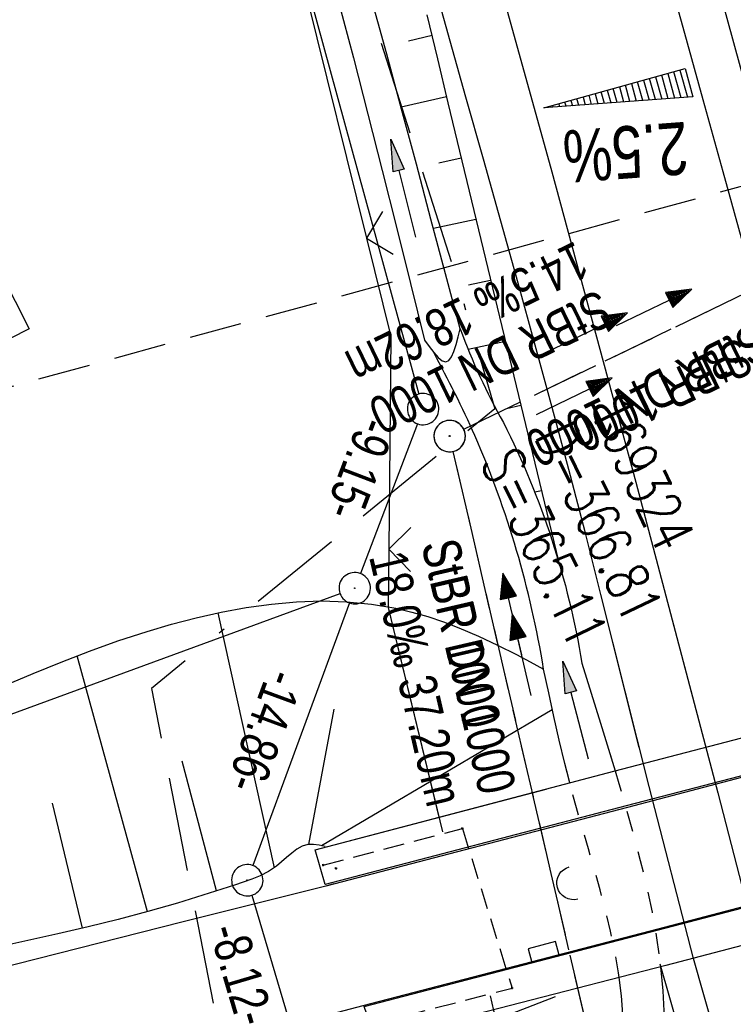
# Model space of a CAD drawing. Extents: x 509535 to 509917, y 455493 to 456443.
# Tile 25 of 34: x 509650 to 509684, y 456331 to 456378. Entities that reach past the tile are written whole.
import ezdxf

# ---------------------------------------------------------------- set-up
doc = ezdxf.new("R2010")
doc.units = 0
doc.header["$LTSCALE"] = 10
doc.header["$MEASUREMENT"] = 0
for name, pattern in [('ACAD_ISO16W100', [73, 15, -6.5, 15, -6.5, 15, -7, 1, -7]), ('ACHSE', [5.5, 4, -0.5, 0.5, -0.5]), ('AUSGEZOGEN', [0]), ('LT00', [0]), ('LT01', [0.2, 0.1, -0.1]), ('LT12', [0.4, 0.3, -0.1]), ('LT17', [0.15, 0.1, -0.05]), ('STRICHLINIE2', [0.375, 0.25, -0.125])]:
    doc.linetypes.add(name, pattern=pattern)
doc.layers.get('0').update_dxf_attribs({"linetype": 'LT00'})
for name, color, linetype in [('--EK_FBR', 1, 'LT00'), ('--EK_Halt-Pfeil', 4, 'LT00'), ('--EK_Haltung', 7, 'STRICHLINIE2'), ('--EK_Haltung-Text', 140, 'LT00'), ('--EK_Schacht-Text', 5, 'LT00'), ('--EK_ST-93-1', 30, 'LT17'), ('--EL_DFK_AB_L', 21, 'LT00'), ('--EL_DFK_AB_P', 7, 'LT00'), ('--EL_Halt-Pfeil', 4, 'LT00'), ('--EL_Haltung', 182, 'STRICHLINIE2'), ('--EL_Haltung-Text', 182, 'LT00'), ('-AX-093', 35, 'ACHSE'), ('-QUE-20W', 11, 'LT00'), ('ABSTAND', 8, 'LT00'), ('BAB-KABEL', 220, 'ACAD_ISO16W100'), ('DFK_AB_L', 21, 'LT00'), ('DFK_AB_P', 7, 'LT00'), ('DFK_BEBAUUNG', 250, 'LT00'), ('DFK_KATASTER', 250, 'LT00'), ('DL', 182, 'LT12'), ('DL_PFEIL', 201, 'LT00'), ('DL_TEXT', 182, 'LT00'), ('PFEIL', 140, 'AUSGEZOGEN'), ('V114_AFBR_BAB', 250, 'LT00'), ('V114_BOESCH', 250, 'LT00'), ('V114_BOSCHUNG', 250, 'LT00'), ('V114_BR_KAPPE', 30, 'LT00'), ('V114_BR_WID', 30, 'LT17'), ('V114_GRABEN', 250, 'LT00'), ('V114_KA_PRUF', 182, 'LT00'), ('V114_LD_MARK', 250, 'LT00'), ('V114_ZAUN', 40, 'LT00'), ('V115_AFBR_BAB', 250, 'LT00'), ('V115_BOESCH', 250, 'LT00'), ('V115_BOSCHUNG', 250, 'LT00'), ('V115_BR_KAPPE', 30, 'LT00'), ('V115_BR_WID', 30, 'LT17'), ('V115_GRABEN', 250, 'LT00'), ('V115_KA_PRUF', 182, 'LT00'), ('V115_LD_MARK', 250, 'LT00'), ('V115_SINKK', 182, 'LT00'), ('V115_TOR', 10, 'LT00'), ('V115_UK_DURCH', 182, 'LT00'), ('V115_Verdeckt', 253, 'LT00'), ('V115_ZAUN', 40, 'LT00')]:
    doc.layers.add(name, color=color, linetype=linetype)
doc.styles.add('Beschrift', font='ARIAL.TTF')
doc.styles.add('Haltungsbeschriftung', font='ARIAL.TTF', dxfattribs={"width": 0.75})
doc.styles.add('schachtbeschriftung', font='romans.shx', dxfattribs={"width": 0.75, "height": 2})
doc.styles.get("Standard").update_dxf_attribs({"font": 'ARIAL.TTF'})

# ---------------------------------------------------------------- blocks, each defined once
blk = doc.blocks.new('SYMB0003')
at = {"color": 0, "linetype": 'ByBlock'}
for p, q in [((-0.015712, 0), (0.010166, 0.012015)), ((0, -0.021257), (-0.015712, 0)), ((0.010166, 0.012015), (0, -0.021257))]:
    blk.add_line(p, q, dxfattribs=at)
for points in [[(-0.031395, 0.499013), (-0.093691, 0.491144), (-0.154509, 0.475528), (-0.21289, 0.452414), (-0.267913, 0.422164), (-0.318712, 0.385257), (-0.364484, 0.342274), (-0.404509, 0.293893), (-0.438154, 0.240877), (-0.464888, 0.184062), (-0.484292, 0.124345), (-0.496058, 0.062667), (-0.5, 0)], [(0.5, 0), (0.496057, 0.062667), (0.484292, 0.124345), (0.464888, 0.184062), (0.438153, 0.240877), (0.404509, 0.293893), (0.364484, 0.342274), (0.318712, 0.385257), (0.267913, 0.422164), (0.21289, 0.452414), (0.154509, 0.475528), (0.093691, 0.491144), (0.031395, 0.499013), (-0.031395, 0.499013)], [(-0.5, 0), (-0.496058, -0.062667), (-0.484292, -0.124345), (-0.464888, -0.184062), (-0.438154, -0.240877), (-0.404509, -0.293893), (-0.364485, -0.342274), (-0.318712, -0.385257), (-0.267914, -0.422164), (-0.21289, -0.452414), (-0.154509, -0.475529), (-0.093691, -0.491144), (-0.031395, -0.499014), (0.031395, -0.499014)], [(0.031395, -0.499014), (0.093691, -0.491144), (0.154509, -0.475529), (0.21289, -0.452414), (0.267914, -0.422164), (0.318712, -0.385257), (0.364485, -0.342274), (0.404509, -0.293893), (0.438154, -0.240877), (0.464889, -0.184062), (0.484292, -0.124345), (0.496058, -0.062667), (0.5, 0)]]:
    blk.add_lwpolyline(points, dxfattribs=at)
blk = doc.blocks.new('Pfreil3')
at = {"layer": 'PFEIL'}
blk.add_hatch(color=256, dxfattribs=at).paths.add_polyline_path([(-1.549, 0.273), (-1.549, -0.273), (0, 0)])
for p, q in [((-1.549, 0), (-4.831, 0)), ((-1.549, -0.273), (-1.549, 0.273)), ((-1.549, 0.273), (0, 0)), ((0, 0), (-1.549, -0.273))]:
    blk.add_line(p, q, dxfattribs=at)
blk = doc.blocks.new('SYMB0011')
at = {"color": 0, "linetype": 'ByBlock'}
for p, q in [((0.5, 0), (-0.5, 0)), ((0, 0.5), (0, -0.5))]:
    blk.add_line(p, q, dxfattribs=at)
blk = doc.blocks.new('SYMB0024')
at = {"color": 0, "linetype": 'ByBlock'}
for p, q in [((-0.5, 0.5), (0, 0)), ((0, 0), (0.5, 0.5))]:
    blk.add_line(p, q, dxfattribs=at)
blk = doc.blocks.new('SYMB0652')
at = {"color": 0, "linetype": 'ByBlock'}
blk.add_lwpolyline([(-0.15, -0.075), (0.15, -0.075), (0.15, 0.075), (-0.15, 0.075), (-0.15, -0.075)], dxfattribs=at)
blk = doc.blocks.new('SYMB0070')
at = {"color": 0, "linetype": 'ByBlock'}
for p, q in [((0.5, 0), (0.2, 0.1)), ((0.2, 0.1), (0.2, 0)), ((0.468, 0), (0.21, 0.086)), ((0.21, 0.086), (0.21, -0.086)), ((-0.5, 0), (0.2, 0)), ((0.21, -0.086), (0.468, 0)), ((0.22, -0.072), (0.437, 0)), ((0.23, -0.058), (0.405, 0)), ((0.24, -0.045), (0.374, 0)), ((0.342, 0), (0.25, 0.031)), ((0.25, 0.031), (0.25, -0.031)), ((0.25, -0.031), (0.342, 0)), ((0.26, -0.017), (0.31, 0)), ((0.27, -0.003), (0.279, 0))]:
    blk.add_line(p, q, dxfattribs=at)
for points in [[(0.2, 0), (0.2, -0.1), (0.5, 0)], [(0.437, 0), (0.22, 0.072), (0.22, -0.072)], [(0.405, 0), (0.23, 0.058), (0.23, -0.058)], [(0.374, 0), (0.24, 0.045), (0.24, -0.045)], [(0.31, 0), (0.26, 0.017), (0.26, -0.017)], [(0.279, 0), (0.27, 0.003), (0.27, -0.003)]]:
    blk.add_lwpolyline(points, dxfattribs=at)
blk = doc.blocks.new('SYMB1107')
at = {"color": 0, "linetype": 'ByBlock'}
for points in [[(-0.2, 0), (-0.196157, 0.039018), (-0.184776, 0.076537), (-0.166294, 0.111114), (-0.141421, 0.141421), (-0.111114, 0.166294), (-0.076537, 0.184776), (-0.039018, 0.196157), (0, 0.2)], [(0, 0.2), (0.039018, 0.196157), (0.076537, 0.184776), (0.111114, 0.166294), (0.141421, 0.141421), (0.166294, 0.111114), (0.184776, 0.076537), (0.196157, 0.039018), (0.2, 0)]]:
    blk.add_lwpolyline(points, dxfattribs=at)

msp = doc.modelspace()

# ---------------------------------------------------------------- linework, layer by layer
at = {"layer": '--EK_FBR', "color": 2}
for points in [[(509667.761, 456426.441), (509668.134, 456425.194), (509669.866, 456419.331), (509671.577, 456413.462), (509673.269, 456407.587), (509674.942, 456401.707), (509676.07, 456397.704), (509677.192, 456393.698), (509678.31, 456389.692), (509679.424, 456385.684), (509680.537, 456381.677), (509681.651, 456377.669), (509682.61, 456374.223), (509683.569, 456370.776), (509684.525, 456367.329), (509685.477, 456363.881), (509686.422, 456360.431), (509687.359, 456356.978), (509688.285, 456353.523), (509689.797, 456347.841)], [(509680.537, 456381.677), (509681.651, 456377.669), (509682.61, 456374.223), (509683.569, 456370.776), (509684.525, 456367.329), (509685.477, 456363.881), (509686.422, 456360.431), (509687.359, 456356.978), (509688.285, 456353.523), (509692.981, 456335.877), (509694.246, 456331.074), (509695.489, 456326.265), (509696.711, 456321.451), (509697.914, 456316.632), (509699.099, 456311.808), (509700.269, 456306.98), (509701.424, 456302.149), (509702.568, 456297.315), (509703.701, 456292.479), (509704.825, 456287.64)]]:
    msp.add_lwpolyline(points, dxfattribs=at)
at = {"layer": '--EK_FBR'}
for points in [[(509679.576, 456343.273), (509677.744, 456350.581), (509676.985, 456353.563), (509676.208, 456356.54), (509675.414, 456359.512), (509674.606, 456362.482), (509673.789, 456365.448), (509672.963, 456368.412), (509672.133, 456371.375), (509671.301, 456374.338), (509670.134, 456378.494), (509668.968, 456382.65), (509667.8, 456386.805), (509666.629, 456390.96), (509665.454, 456395.113), (509664.273, 456399.265), (509662.604, 456405.086), (509660.919, 456410.903), (509659.217, 456416.715), (509657.497, 456422.521), (509656.672, 456425.275)], [(509683.672, 456327.868), (509682.157, 456333.192), (509680.044, 456341.409), (509677.744, 456350.581), (509676.985, 456353.563), (509676.208, 456356.54), (509675.414, 456359.512), (509674.606, 456362.482), (509673.789, 456365.448), (509672.963, 456368.412), (509672.133, 456371.375), (509671.301, 456374.338), (509670.134, 456378.494)], [(509735.161, 456355.312), (509725.569, 456352.63), (509719.74, 456351.095), (509706.959, 456347.736), (509692.983, 456344.087), (509679.007, 456340.405), (509664.602, 456336.651), (509657.727, 456334.929), (509644.876, 456331.656)], [(509645.884, 456325.747), (509659.499, 456329.128), (509666.389, 456330.949), (509680.474, 456334.608), (509694.605, 456338.317), (509708.603, 456342.011), (509721.647, 456345.434), (509726.716, 456346.692), (509736.297, 456349.303)], [(509664.987, 456336.751), (509664.602, 456336.651), (509657.727, 456334.929), (509644.876, 456331.656)]]:
    msp.add_lwpolyline(points, dxfattribs=at)
at = {"layer": '--EK_Haltung'}
for p, q in [((509671.195, 456358.469), (509686.608, 456365.923)), ((509678.759, 456322.64), (509670.69, 456357.412))]:
    msp.add_line(p, q, dxfattribs=at)
at = {"layer": '--EK_ST-93-1', "ltscale": 2.5}
msp.add_line((509685.853, 456370.46), (509647.278, 456359.863), dxfattribs=at)
at = {"layer": '--EL_DFK_AB_L'}
for p, q in [((509658.659, 456398.086), (509669.052, 456360.153)), ((509668.983, 456358.728), (509666.258, 456351.579)), ((509665.732, 456350.176), (509661.119, 456337.633)), ((509661.074, 456336.211), (509662.957, 456329.868))]:
    msp.add_line(p, q, dxfattribs=at)
at = {"layer": '--EL_Haltung'}
for p, q in [((509671.195, 456358.469), (509686.608, 456365.923)), ((509678.759, 456322.64), (509670.69, 456357.412))]:
    msp.add_line(p, q, dxfattribs=at)
at = {"layer": '-AX-093', "ltscale": 0.2}
msp.add_lwpolyline([(509669.832, 456426.658), (509670.823, 456423.345), (509674.805, 456409.754), (509678.711, 456396.142), (509682.54, 456382.507), (509686.291, 456368.851), (509689.965, 456355.174), (509693.562, 456341.477), (509697.082, 456327.759), (509700.524, 456314.022), (509703.888, 456300.265), (509707.174, 456286.49), (509710.383, 456272.696), (509713.514, 456258.885), (509716.566, 456245.056), (509719.541, 456231.21), (509722.437, 456217.347), (509725.255, 456203.468), (509727.994, 456189.574)], dxfattribs=at)
at = {"layer": '-QUE-20W'}
for p, q in [((509680.348, 456374.214), (509680.068, 456375.222)), ((509680.356, 456375.302), (509680.653, 456374.236)), ((509680.958, 456374.258), (509680.646, 456375.383)), ((509680.934, 456375.463), (509681.263, 456374.282)), ((509681.568, 456374.303), (509681.223, 456375.544)), ((509681.513, 456375.624), (509681.873, 456374.327)), ((509678.517, 456374.077), (509678.333, 456374.74)), ((509678.622, 456374.82), (509678.823, 456374.101)), ((509679.127, 456374.123), (509678.911, 456374.901)), ((509679.201, 456374.981), (509679.433, 456374.146)), ((509679.738, 456374.168), (509679.489, 456375.062)), ((509679.779, 456375.141), (509680.043, 456374.191)), ((509676.686, 456373.942), (509676.599, 456374.258)), ((509676.888, 456374.338), (509676.992, 456373.964)), ((509677.297, 456373.987), (509677.177, 456374.419)), ((509677.466, 456374.498), (509677.602, 456374.01)), ((509677.907, 456374.033), (509677.755, 456374.58)), ((509678.044, 456374.659), (509678.213, 456374.055)), ((509675.154, 456373.856), (509675.161, 456373.829)), ((509675.467, 456373.852), (509675.443, 456373.937)), ((509675.732, 456374.016), (509675.771, 456373.873)), ((509676.076, 456373.896), (509676.021, 456374.097)), ((509676.31, 456374.177), (509676.382, 456373.919))]:
    msp.add_line(p, q, dxfattribs=at)
msp.add_lwpolyline([(509682.134, 456374.345), (509675.015, 456373.818), (509681.759, 456375.693), (509682.134, 456374.345)], dxfattribs=at)
at = {"layer": 'BAB-KABEL', "ltscale": 0.03, "flags": 128}
msp.add_lwpolyline([(509651.988, 456424.783), (509670.817, 456365.754), (509672.677, 456359.45), (509656.284, 456346.091), (509661.633, 456318.848), (509681.165, 456323.494), (509686.882, 456299.25), (509691.525, 456276.955), (509696.361, 456254.098), (509698.033, 456247.409), (509697.817, 456236.702), (509703.341, 456208.42), (509708.002, 456177.84), (509713.007, 456144.676), (509717.321, 456116.686), (509721.292, 456086.102), (509724.575, 456056.892), (509728.198, 456021.995), (509732.511, 455987.783), (509734.93, 455959.098), (509737.186, 455922.467), (509739.439, 455887.393), (509741.169, 455845.09), (509743.385, 455778.71), (509743.921, 455765.943), (509744.782, 455741.006), (509744.354, 455717.584), (509743.706, 455704.361), (509743.483, 455680.905), (509743.812, 455655.758), (509744.35, 455638.573), (509743.919, 455619.981), (509744.031, 455598.276), (509744.884, 455574.421), (509745.016, 455570.734), (509745.41, 455559.935), (509746.463, 455539.739), (509746.856, 455517.321), (509747.134, 455504.688)], dxfattribs=at)
at = {"layer": 'DFK_AB_L'}
for p, q in [((509658.659, 456398.086), (509669.052, 456360.153)), ((509668.983, 456358.728), (509666.258, 456351.579)), ((509665.732, 456350.176), (509661.119, 456337.633)), ((509661.074, 456336.211), (509662.957, 456329.868))]:
    msp.add_line(p, q, dxfattribs=at)
at = {"layer": 'DFK_BEBAUUNG'}
msp.add_lwpolyline([(509650.44, 456363.27), (509629.97, 456352.858), (509627.21, 456358.2), (509647.72, 456368.62), (509650.44, 456363.27)], dxfattribs=at)
at = {"layer": 'DFK_KATASTER'}
msp.add_line((509641.015, 456341.728), (509665.286, 456350.622), dxfattribs=at)
at = {"layer": 'DL'}
for p, q in [((509671.195, 456358.469), (509686.608, 456365.923)), ((509678.759, 456322.64), (509670.69, 456357.412))]:
    msp.add_line(p, q, dxfattribs=at)
at = {"layer": 'V114_AFBR_BAB', "color": 0}
msp.add_lwpolyline([(509667.761, 456426.441), (509668.134, 456425.194), (509669.866, 456419.331), (509671.577, 456413.462), (509673.269, 456407.587), (509674.942, 456401.707), (509676.07, 456397.704), (509677.192, 456393.698), (509678.31, 456389.692), (509679.424, 456385.684), (509680.537, 456381.677), (509681.651, 456377.669), (509682.61, 456374.223), (509683.569, 456370.776), (509684.525, 456367.329), (509685.477, 456363.881), (509686.422, 456360.431), (509687.359, 456356.978), (509688.285, 456353.523), (509689.797, 456347.841)], dxfattribs=at)
at = {"layer": 'V114_AFBR_BAB'}
for points in [[(509679.576, 456343.273), (509677.744, 456350.581), (509676.985, 456353.563), (509676.208, 456356.54), (509675.414, 456359.512), (509674.606, 456362.482), (509673.789, 456365.448), (509672.963, 456368.412), (509672.133, 456371.375), (509671.301, 456374.338), (509670.134, 456378.494), (509668.968, 456382.65), (509667.8, 456386.805), (509666.629, 456390.96), (509665.454, 456395.113), (509664.273, 456399.265), (509662.604, 456405.086), (509660.919, 456410.903), (509659.217, 456416.715), (509657.497, 456422.521), (509656.672, 456425.275)], [(509664.987, 456336.751), (509664.602, 456336.651), (509657.727, 456334.929), (509644.876, 456331.656)]]:
    msp.add_lwpolyline(points, dxfattribs=at)
at = {"layer": 'V114_BOESCH'}
for points in [[(509669.434, 456378.264), (509669.945, 456376.163), (509670.428, 456374.055), (509675.716, 456352.173)], [(509649.314, 456346.242), (509650.636, 456346.808), (509651.97, 456347.352), (509653.319, 456347.87), (509654.686, 456348.357), (509656.073, 456348.808), (509657.241, 456349.152), (509658.421, 456349.461), (509659.611, 456349.73), (509660.808, 456349.951), (509662.008, 456350.119), (509663.209, 456350.226), (509664.407, 456350.267), (509665.599, 456350.234), (509666.783, 456350.12), (509667.955, 456349.921), (509668.72, 456349.739), (509669.478, 456349.521), (509670.227, 456349.27), (509670.965, 456348.99), (509671.895, 456348.593), (509672.809, 456348.161), (509673.71, 456347.703), (509674.359, 456347.355), (509675.007, 456347.003)], [(509664.575, 456338.546), (509664.295, 456338.604), (509664.02, 456338.64), (509663.757, 456338.633), (509663.483, 456338.555), (509663.225, 456338.414), (509662.978, 456338.229), (509662.736, 456338.019), (509662.494, 456337.801), (509662.246, 456337.594), (509661.873, 456337.343), (509661.481, 456337.139), (509661.076, 456336.973), (509660.662, 456336.829), (509660.244, 456336.696), (509659.339, 456336.408), (509658.434, 456336.121), (509657.527, 456335.84), (509656.112, 456335.432), (509654.688, 456335.054), (509653.257, 456334.701), (509651.821, 456334.367), (509650.381, 456334.045), (509648.94, 456333.731)]]:
    msp.add_lwpolyline(points, dxfattribs=at)
at = {"layer": 'V114_BOSCHUNG'}
for p, q in [((509669.678, 456377.274), (509668.549, 456377.003)), ((509670.364, 456374.341), (509668.203, 456373.847)), ((509671.067, 456371.411), (509669.997, 456371.179)), ((509671.772, 456368.494), (509669.751, 456368.056)), ((509672.477, 456365.577), (509671.416, 456365.347)), ((509673.183, 456362.657), (509671.408, 456362.271)), ((509673.922, 456359.598), (509673.231, 456359.445)), ((509674.905, 456355.531), (509674.582, 456355.46)), ((509675.445, 456351.366), (509675.444, 456351.366)), ((509662.154, 456337.526), (509659.465, 456349.699)), ((509656.094, 456335.427), (509652.742, 456347.653)), ((509663.792, 456338.636), (509665.014, 456345.105)), ((509664.41, 456338.581), (509675.422, 456345.078)), ((509659.384, 456336.429), (509657.747, 456342.609)), ((509652.998, 456334.639), (509651.556, 456340.613))]:
    msp.add_line(p, q, dxfattribs=at)
at = {"layer": 'V114_BR_KAPPE'}
msp.add_lwpolyline([(509665.394, 456336.933), (509664.585, 456336.721), (509664.103, 456338.385), (509675.128, 456341.284)], dxfattribs=at)
at = {"layer": 'V114_BR_WID'}
msp.add_line((509664.482, 456337.651), (509670.597, 456339.259), dxfattribs=at)
at = {"layer": 'V114_GRABEN'}
for points in [[(509651, 456424.679), (509651.202, 456424.109), (509652.401, 456420.671), (509653.583, 456417.226), (509654.747, 456413.776), (509656.079, 456409.745), (509657.382, 456405.705), (509658.657, 456401.656), (509659.902, 456397.597), (509661.485, 456392.273), (509663.016, 456386.933), (509664.496, 456381.579), (509665.923, 456376.211), (509666.619, 456373.518), (509667.305, 456370.823), (509667.983, 456368.126), (509668.656, 456365.428), (509669.326, 456362.729)], [(509671.022, 456363.26), (509670.327, 456365.886), (509669.63, 456368.511), (509668.93, 456371.136), (509668.226, 456373.759), (509667.516, 456376.381), (509666.666, 456379.482)], [(509669.326, 456362.729), (509669.546, 456362.418), (509669.761, 456362.132), (509669.967, 456361.899), (509670.159, 456361.743), (509670.332, 456361.691), (509670.482, 456361.759), (509670.613, 456361.933), (509670.728, 456362.191), (509670.832, 456362.512), (509670.929, 456362.876), (509671.022, 456363.26)], [(509676.206, 456341.766), (509676.018, 456342.499), (509675.749, 456343.622), (509675.494, 456344.748), (509675.248, 456345.875), (509675.007, 456347.003)], [(509676.835, 456347.295), (509677.281, 456345.861), (509677.725, 456344.426), (509678.165, 456342.988), (509678.257, 456342.683)]]:
    msp.add_lwpolyline(points, dxfattribs=at)
for points in [[(509671.022, 456363.26, 0.038875), (509673.086, 456358.793, -0.076565), (509676.835, 456347.295), (509677.281, 456345.861), (509677.725, 456344.426), (509678.165, 456342.988), (509678.257, 456342.683)], [(509676.206, 456341.766), (509676.018, 456342.499), (509675.749, 456343.622), (509675.494, 456344.748), (509675.248, 456345.875), (509675.007, 456347.003, 0.062373), (509671.729, 456358.165, 0.018777), (509669.761, 456362.132)]]:
    msp.add_lwpolyline(points, format="xyb", dxfattribs=at)
at = {"layer": 'V114_LD_MARK'}
msp.add_lwpolyline([(509659.701, 456425.594), (509663.089, 456414.166), (509667.102, 456400.339), (509671.294, 456385.566), (509675.396, 456370.767), (509679.406, 456355.944), (509682.416, 456344.542)], dxfattribs=at)
at = {"layer": 'V114_ZAUN'}
msp.add_line((509662.944, 456382.158), (509666.549, 456367.598), dxfattribs=at)
for points in [[(509666.549, 456367.598), (509667.713, 456362.896), (509667.61, 456352.741)], [(509667.61, 456352.741), (509667.582, 456349.959), (509670.005, 456339.937)]]:
    msp.add_lwpolyline(points, dxfattribs=at)
at = {"layer": 'V115_AFBR_BAB', "color": 0}
msp.add_lwpolyline([(509680.537, 456381.677), (509681.651, 456377.669), (509682.61, 456374.223), (509683.569, 456370.776), (509684.525, 456367.329), (509685.477, 456363.881), (509686.422, 456360.431), (509687.359, 456356.978), (509688.285, 456353.523), (509692.981, 456335.877), (509694.246, 456331.074), (509695.489, 456326.265), (509696.711, 456321.451), (509697.914, 456316.632), (509699.099, 456311.808), (509700.269, 456306.98), (509701.424, 456302.149), (509702.568, 456297.315), (509703.701, 456292.479), (509704.825, 456287.64)], dxfattribs=at)
at = {"layer": 'V115_AFBR_BAB'}
for points in [[(509683.672, 456327.868), (509682.157, 456333.192), (509680.044, 456341.409), (509677.744, 456350.581), (509676.985, 456353.563), (509676.208, 456356.54), (509675.414, 456359.512), (509674.606, 456362.482), (509673.789, 456365.448), (509672.963, 456368.412), (509672.133, 456371.375), (509671.301, 456374.338), (509670.134, 456378.494)], [(509735.161, 456355.312), (509725.569, 456352.63), (509719.74, 456351.095), (509706.959, 456347.736), (509692.983, 456344.087), (509679.007, 456340.405), (509664.602, 456336.651), (509657.727, 456334.929), (509644.876, 456331.656)], [(509645.884, 456325.747), (509659.499, 456329.128), (509666.389, 456330.949), (509680.474, 456334.608), (509694.605, 456338.317), (509708.603, 456342.011), (509721.647, 456345.434), (509726.716, 456346.692), (509736.297, 456349.303)]]:
    msp.add_lwpolyline(points, dxfattribs=at)
at = {"layer": 'V115_BOESCH'}
for points in [[(509669.434, 456378.264), (509669.945, 456376.163), (509670.428, 456374.055), (509675.716, 456352.173)], [(509649.314, 456346.242), (509650.636, 456346.808), (509651.97, 456347.352), (509653.319, 456347.87), (509654.686, 456348.357), (509656.073, 456348.808), (509657.241, 456349.152), (509658.421, 456349.461), (509659.611, 456349.73), (509660.808, 456349.951), (509662.008, 456350.119), (509663.209, 456350.226), (509664.407, 456350.267), (509665.599, 456350.234), (509666.783, 456350.12), (509667.955, 456349.921), (509668.72, 456349.739), (509669.478, 456349.521), (509670.227, 456349.27), (509670.965, 456348.99), (509671.895, 456348.593), (509672.809, 456348.161), (509673.71, 456347.703), (509674.359, 456347.356), (509675.007, 456347.003)], [(509664.575, 456338.546), (509664.295, 456338.604), (509664.02, 456338.64), (509663.757, 456338.633), (509663.483, 456338.555), (509663.225, 456338.414), (509662.978, 456338.229), (509662.736, 456338.019), (509662.494, 456337.801), (509662.246, 456337.594), (509661.873, 456337.343), (509661.481, 456337.14), (509661.076, 456336.972), (509660.662, 456336.829), (509660.244, 456336.696), (509659.339, 456336.408), (509658.434, 456336.121), (509657.527, 456335.84), (509656.112, 456335.432), (509654.688, 456335.054), (509653.257, 456334.701), (509651.821, 456334.367), (509650.381, 456334.045), (509648.94, 456333.731)], [(509692.992, 456287.566), (509692.447, 456289.928), (509691.892, 456292.289), (509691.324, 456294.646), (509690.74, 456296.998), (509690.136, 456299.346), (509689.509, 456301.687), (509688.856, 456304.021), (509680.575, 456332.925)]]:
    msp.add_lwpolyline(points, dxfattribs=at)
at = {"layer": 'V115_BOSCHUNG'}
for p, q in [((509669.678, 456377.274), (509668.549, 456377.003)), ((509670.364, 456374.341), (509668.203, 456373.847)), ((509671.067, 456371.411), (509669.997, 456371.179)), ((509671.772, 456368.494), (509669.751, 456368.056)), ((509672.477, 456365.577), (509671.416, 456365.347)), ((509673.183, 456362.657), (509671.408, 456362.271)), ((509673.922, 456359.598), (509673.231, 456359.445)), ((509674.905, 456355.531), (509674.582, 456355.46)), ((509674.905, 456355.531), (509674.582, 456355.46)), ((509662.154, 456337.526), (509659.465, 456349.699)), ((509656.094, 456335.427), (509652.742, 456347.653)), ((509663.792, 456338.636), (509665.014, 456345.105)), ((509664.41, 456338.581), (509675.422, 456345.078)), ((509659.384, 456336.429), (509657.747, 456342.609)), ((509652.998, 456334.639), (509651.556, 456340.613))]:
    msp.add_line(p, q, dxfattribs=at)
at = {"layer": 'V115_BR_KAPPE'}
msp.add_lwpolyline([(509664.103, 456338.385), (509678.364, 456342.135), (509692.469, 456345.824), (509706.303, 456349.427), (509719.308, 456352.821), (509719.709, 456351.152), (509706.943, 456347.828), (509692.985, 456344.135), (509678.954, 456340.49), (509664.585, 456336.721)], close=True, dxfattribs=at)
msp.add_lwpolyline([(509721.646, 456345.347), (509722.102, 456343.707), (509709.011, 456340.257), (509695.05, 456336.587), (509680.839, 456332.86), (509666.992, 456329.289), (509666.439, 456330.897), (509680.491, 456334.563), (509694.644, 456338.256), (509708.61, 456341.938), (509721.646, 456345.347)], dxfattribs=at)
at = {"layer": 'V115_BR_WID'}
for p, q in [((509664.482, 456337.651), (509671.126, 456339.398)), ((509671.126, 456339.398), (509673.5, 456331.775)), ((509666.927, 456330.079), (509673.5, 456331.775))]:
    msp.add_line(p, q, dxfattribs=at)
at = {"layer": 'V115_GRABEN'}
for points in [[(509651, 456424.679), (509651.202, 456424.109), (509652.401, 456420.671), (509653.583, 456417.226), (509654.747, 456413.776), (509656.079, 456409.745), (509657.382, 456405.705), (509658.657, 456401.656), (509659.902, 456397.597), (509661.485, 456392.272), (509663.016, 456386.933), (509664.496, 456381.579), (509665.923, 456376.211), (509666.619, 456373.518), (509667.305, 456370.823), (509667.983, 456368.126), (509668.656, 456365.428), (509669.326, 456362.729)], [(509671.022, 456363.26), (509670.327, 456365.886), (509669.63, 456368.511), (509668.93, 456371.136), (509668.226, 456373.759), (509667.516, 456376.381), (509666.666, 456379.482)], [(509669.326, 456362.729), (509669.546, 456362.418), (509669.761, 456362.132), (509669.967, 456361.899), (509670.159, 456361.743), (509670.332, 456361.691), (509670.482, 456361.759), (509670.613, 456361.933), (509670.728, 456362.191), (509670.832, 456362.512), (509670.929, 456362.876), (509671.022, 456363.26)], [(509680.588, 456332.795), (509680.696, 456331.654), (509680.766, 456330.378), (509680.791, 456329.098), (509680.778, 456327.815), (509680.733, 456326.529), (509680.663, 456325.24), (509680.574, 456323.95), (509680.471, 456322.659), (509680.363, 456321.367)], [(509678.672, 456322.523), (509678.737, 456323.642), (509678.797, 456324.76), (509678.845, 456325.877), (509678.877, 456326.992), (509678.885, 456328.103), (509678.865, 456329.211), (509678.811, 456330.314), (509678.718, 456331.412), (509678.606, 456332.284)]]:
    msp.add_lwpolyline(points, dxfattribs=at)
for points in [[(509671.022, 456363.26, 0.038875), (509673.086, 456358.793, -0.076565), (509676.835, 456347.295), (509677.281, 456345.861), (509677.725, 456344.426), (509678.165, 456342.988), (509678.417, 456342.149)], [(509676.253, 456341.58), (509676.018, 456342.499), (509675.749, 456343.622), (509675.494, 456344.748), (509675.248, 456345.875), (509675.007, 456347.003, 0.062373), (509671.729, 456358.165, 0.018777), (509669.761, 456362.132)]]:
    msp.add_lwpolyline(points, format="xyb", dxfattribs=at)
at = {"layer": 'V115_LD_MARK'}
msp.add_lwpolyline([(509659.701, 456425.594), (509663.089, 456414.166), (509667.102, 456400.339), (509671.294, 456385.566), (509675.395, 456370.767), (509679.406, 456355.944), (509683.325, 456341.097), (509687.154, 456326.227), (509690.891, 456311.333), (509694.538, 456296.416), (509698.093, 456281.478), (509701.15, 456268.298), (509704.136, 456255.102), (509707.051, 456241.89), (509709.894, 456228.663), (509712.666, 456215.42), (509715.366, 456202.163), (509717.993, 456188.891)], dxfattribs=at)
at = {"layer": 'V115_Verdeckt', "linetype": 'LT01', "flags": 128}
for points in [[(509678.417, 456342.149), (509678.598, 456341.544), (509678.955, 456340.327), (509679.299, 456339.105), (509679.623, 456337.879), (509679.92, 456336.647), (509680.182, 456335.411), (509680.403, 456334.171), (509680.575, 456332.925), (509680.588, 456332.795)], [(509678.606, 456332.284), (509678.578, 456332.503), (509678.408, 456333.5), (509678.201, 456334.491), (509677.964, 456335.479), (509677.705, 456336.464), (509677.429, 456337.446), (509677.145, 456338.428), (509676.858, 456339.41), (509676.576, 456340.393), (509676.305, 456341.378), (509676.253, 456341.58)]]:
    msp.add_lwpolyline(points, dxfattribs=at)
at = {"layer": 'V115_ZAUN'}
msp.add_line((509662.944, 456382.158), (509666.549, 456367.598), dxfattribs=at)
for points in [[(509666.549, 456367.598), (509667.713, 456362.896), (509667.61, 456352.741)], [(509667.61, 456352.741), (509667.582, 456349.959), (509670.172, 456339.244)], [(509672.456, 456331.401), (509672.615, 456330.709), (509672.913, 456329.821), (509674.084, 456324.087)]]:
    msp.add_lwpolyline(points, dxfattribs=at)

# ---------------------------------------------------------------- block references
at = {"layer": '--EK_Halt-Pfeil', "yscale": 4, "zscale": 4}
for p, xscale, rotation in [((509676.473, 456360.049), 3.99999999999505, 25.81205000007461), ((509673.96, 456347.698), 4.000000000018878, 103.0674400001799)]:
    msp.add_blockref('SYMB0070', p, dxfattribs=dict(at, xscale=xscale, rotation=rotation))
at = {"layer": '--EL_DFK_AB_P', "xscale": 1.500000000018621, "yscale": 1.5, "zscale": 1.5, "rotation": 264.7377099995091}
for p in [(509669.25, 456359.43), (509665.99, 456350.879), (509660.86, 456336.93)]:
    msp.add_blockref('SYMB0003', p, dxfattribs=at)
at = {"layer": '--EL_Halt-Pfeil', "yscale": 4, "zscale": 4}
for p, xscale, rotation in [((509677.21, 456363.157), 3.99999999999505, 25.81205000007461), ((509673.96, 456347.698), 4.000000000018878, 103.0674400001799)]:
    msp.add_blockref('SYMB0070', p, dxfattribs=dict(at, xscale=xscale, rotation=rotation))
at = {"layer": 'DFK_AB_P', "xscale": 1.500000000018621, "yscale": 1.5, "zscale": 1.5, "rotation": 264.7377099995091}
for p in [(509669.25, 456359.43), (509665.99, 456350.879), (509660.86, 456336.93)]:
    msp.add_blockref('SYMB0003', p, dxfattribs=at)
at = {"layer": 'DL_PFEIL', "yscale": 4, "zscale": 4}
for p, xscale, rotation in [((509680.285, 456364.291), 3.99999999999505, 25.81205000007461), ((509673.508, 456349.646), 4.000000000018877, 103.0674400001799)]:
    msp.add_blockref('SYMB0070', p, dxfattribs=dict(at, xscale=xscale, rotation=rotation))
at = {"layer": 'PFEIL'}
for p, rotation in [((509667.714, 456372.333), 104.0441418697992), ((509675.919, 456347.399), 104.5023017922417)]:
    msp.add_blockref('Pfreil3', p, dxfattribs=dict(at, rotation=rotation))
at = {"layer": 'V114_BR_WID', "xscale": 0.1000000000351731, "yscale": 0.09999999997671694, "zscale": 0.1, "rotation": 294.0840000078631}
for p in [(509664.482, 456337.651), (509665.096, 456337.491)]:
    msp.add_blockref('SYMB0011', p, dxfattribs=at)
at = {"layer": 'V114_KA_PRUF', "xscale": 1.499999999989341, "yscale": 1.5, "zscale": 1.5, "rotation": 294.0840000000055}
msp.add_blockref('SYMB0003', (509670.52, 456358.142), dxfattribs=at)
at = {"layer": 'V114_ZAUN', "yscale": 2.099999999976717, "zscale": 2.1}
for p, xscale, rotation in [((509666.549, 456367.598), 2.100000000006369, 283.9064599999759), ((509667.61, 456352.741), 2.100000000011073, 269.4195100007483)]:
    msp.add_blockref('SYMB0024', p, dxfattribs=dict(at, xscale=xscale, rotation=rotation))
at = {"layer": 'V115_BR_WID', "xscale": 0.1000000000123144, "yscale": 0.09999999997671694, "zscale": 0.1, "rotation": 275.9993999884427}
for p in [(509671.126, 456339.398), (509664.482, 456337.651), (509665.096, 456337.491), (509673.5, 456331.775)]:
    msp.add_blockref('SYMB0011', p, dxfattribs=at)
at = {"layer": 'V115_KA_PRUF', "xscale": 1.49999999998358, "yscale": 1.5, "zscale": 1.5, "rotation": 275.9994000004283}
msp.add_blockref('SYMB0003', (509670.52, 456358.142), dxfattribs=at)
at = {"layer": 'V115_SINKK', "xscale": 4.500000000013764, "yscale": 4.499999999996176, "zscale": 4.5, "rotation": 194.562402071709}
msp.add_blockref('SYMB0652', (509675.008, 456333.499), dxfattribs=at)
at = {"layer": 'V115_TOR', "xscale": 6.000000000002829, "yscale": 5.999999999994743, "zscale": 6, "rotation": 201.1054383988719}
msp.add_blockref('SYMB0070', (509672.767, 456330.281), dxfattribs=at)
at = {"layer": 'V115_UK_DURCH', "color": 185, "xscale": 4.000000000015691, "yscale": 3.999999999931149, "zscale": 4, "rotation": 105}
msp.add_blockref('SYMB1107', (509676.437, 456336.795), dxfattribs=at)
at = {"layer": 'V115_ZAUN', "yscale": 2.099999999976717, "zscale": 2.1}
for p, xscale, rotation in [((509666.549, 456367.598), 2.100000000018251, 283.9069499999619), ((509667.61, 456352.741), 2.100000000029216, 269.4209299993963)]:
    msp.add_blockref('SYMB0024', p, dxfattribs=dict(at, xscale=xscale, rotation=rotation))

# ---------------------------------------------------------------- texts
at = {"layer": '--EK_Haltung-Text', "style": 'Haltungsbeschriftung', "width": 0.75}
for s, rotation, p in [('14.5‰ 18.62m', -154.1879, (509676.533, 456367.483)), ('StBR DN 1000', -154.1879, (509677.647, 456365.178)), ('StBR DN 1000', -76.9326, (509669.159, 456352.967)), ('18.0‰ 37.20m', -76.9326, (509666.665, 456352.388))]:
    msp.add_text(s, height=1.8, rotation=rotation, dxfattribs=at).set_placement(p)
at = {"layer": '--EK_Schacht-Text', "style": 'schachtbeschriftung', "width": 0.75}
for s, p in [('169324', (509677.142, 456359.401)), ('D=366.81', (509674.55, 456358.147)), ('S=365.11', (509671.957, 456356.893))]:
    msp.add_text(s, height=2, rotation=-64.188, dxfattribs=at).set_placement(p)
at = {"layer": '--EL_Haltung-Text', "style": 'Haltungsbeschriftung', "width": 0.75}
for rotation, p in [(-154.1879, (509685.132, 456363.601)), (-76.9326, (509669.159, 456352.967))]:
    msp.add_text('StBR DN 1000', height=1.8, rotation=rotation, dxfattribs=at).set_placement(p)
at = {"layer": '-QUE-20W', "style": 'Beschrift', "width": 0.75}
msp.add_text('2.5%', height=2.5, rotation=184.2316, dxfattribs=at).set_placement((509681.811, 456373.159))
at = {"layer": 'ABSTAND', "width": 0.75}
for s, rotation, p in [(' -9.15-', -110.8695, (509666.47, 456359.66)), (' -14.86-', -110.1917, (509662.069, 456347.619)), (' -8.12-', -73.4635, (509658.873, 456335.054))]:
    msp.add_text(s, height=1.8, rotation=rotation, dxfattribs=at).set_placement(p)
at = {"layer": 'DL_TEXT', "style": 'Haltungsbeschriftung', "width": 0.75}
for rotation, p in [(-154.1879, (509684.381, 456362.896)), (-76.9326, (509669.177, 456352.947))]:
    msp.add_text('StBR 1000', height=1.8, rotation=rotation, dxfattribs=at).set_placement(p)

doc.saveas('drawing.dxf')
